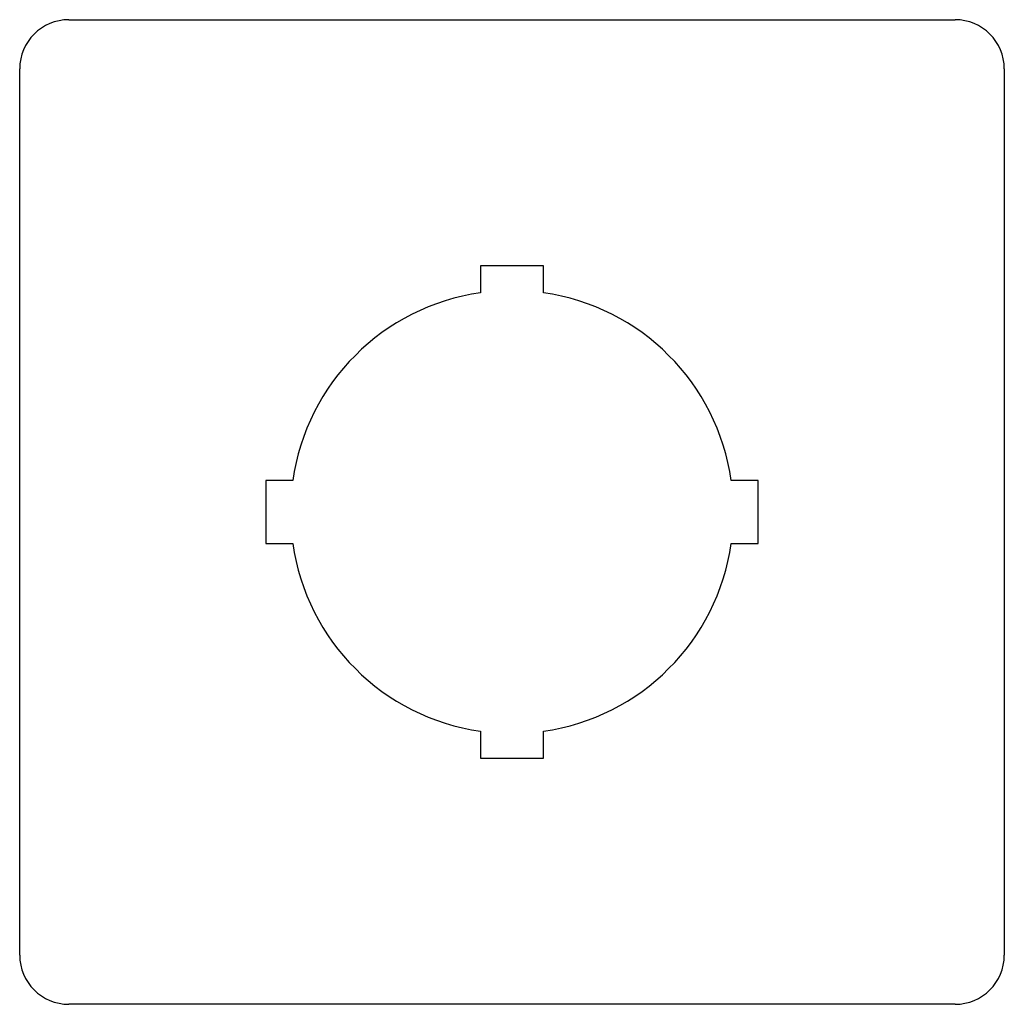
# Model space of a CAD drawing. Extents: x -25 to 25, y -25 to 25.
import ezdxf

# ---------------------------------------------------------------- set-up
doc = ezdxf.new("R2010")
doc.units = 0
doc.layers.add('AM_0', color=7, linetype='CONTINUOUS')

msp = doc.modelspace()

# ---------------------------------------------------------------- linework, layer by layer
at = {"layer": 'AM_0', "color": 7, "linetype": 'CONTINUOUS'}
for p, q in [((-22.5, 25), (22.5, 25)), ((-25, -22.5), (-25, 22.5)), ((25, 22.5), (25, -22.5)), ((-1.6, 12.5), (-1.6, 11.136)), ((1.6, 12.5), (-1.6, 12.5)), ((1.6, 11.136), (1.6, 12.5)), ((-12.5, 1.6), (-12.5, -1.6)), ((-11.136, 1.6), (-12.5, 1.6)), ((12.5, 1.6), (11.136, 1.6)), ((12.5, -1.6), (12.5, 1.6)), ((-12.5, -1.6), (-11.136, -1.6)), ((11.136, -1.6), (12.5, -1.6)), ((-1.6, -11.136), (-1.6, -12.5)), ((1.6, -12.5), (1.6, -11.136)), ((-1.6, -12.5), (1.6, -12.5)), ((22.5, -25), (-22.5, -25))]:
    msp.add_line(p, q, dxfattribs=at)
for centre, radius, start, end in [((22.5, 22.5), 2.5, 0.0198, 89.9999), ((-22.5, 22.5), 2.5, 90.0001, 179.9802), ((0, 0), 11.25, 98.1764, 171.8235), ((0, 0), 11.25, 8.1765, 81.8235), ((0, 0), 11.25, 188.1765, 261.8235), ((0, 0), 11.25, 278.1764, 351.8234), ((-22.5, -22.5), 2.5, 180.0197, 269.9998), ((22.5, -22.5), 2.5, 270.0001, 359.972)]:
    msp.add_arc(centre, radius, start, end, dxfattribs=at)

doc.saveas('drawing.dxf')
